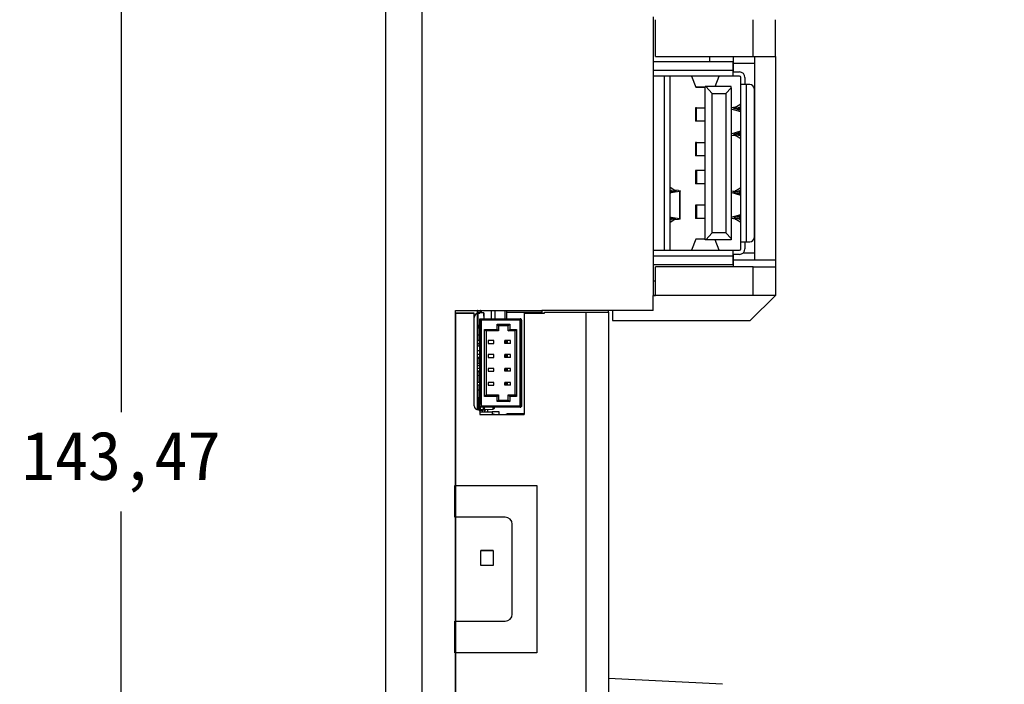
# Model space of a CAD drawing. Header units: inches. Extents: x 101 to 265, y 24 to 241.
# Tile 2 of 4: x 101 to 172, y 139 to 186. Entities that reach past the tile are written whole.
import ezdxf

# ---------------------------------------------------------------- set-up
doc = ezdxf.new("R2010")
doc.units = ezdxf.units.IN
doc.header["$MEASUREMENT"] = 0
doc.styles.get("Standard").update_dxf_attribs({"font": 'simsun.ttc'})
doc.dimstyles.new('ISO-25', dxfattribs={"dimtxt": 2.5, "dimasz": 2.5, "dimexe": 1.25, "dimexo": 0.625, "dimtad": 1, "dimtxsty": 'Standard', "dimcen": 2.5, "dimadec": 0, "dimazin": 0, "dimtfac": 1, "dimtmove": 0, "dimatfit": 3, "dimfxl": 1, "dimarcsym": 0})

# ---------------------------------------------------------------- blocks, each defined once
blk = doc.blocks.new('*D21')
at = {"color": 0, "lineweight": -2}
for p, q in [((178.126, 226.245), (106.11, 226.245)), ((108.11, 222.165), (108.11, 158.075)), ((108.11, 86.85), (108.11, 150.94)), ((178.126, 82.77), (106.11, 82.77))]:
    blk.add_line(p, q, dxfattribs=at)
at = {"color": 0}
for points in [[(108.79, 222.165), (107.43, 222.165), (108.11, 226.245)], [(107.43, 86.85), (108.79, 86.85), (108.11, 82.77)]]:
    blk.add_solid(points, dxfattribs=at)
at = {"layer": 'Defpoints', "color": 0}
for p in [(178.126, 226.245), (108.11, 82.77), (178.126, 82.77)]:
    blk.add_point(p, dxfattribs=at)
at = {"color": 0, "insert": (108.11, 154.507), "char_height": 3.5, "attachment_point": 5}
blk.add_mtext('143,47', dxfattribs=at)

msp = doc.modelspace()

# ---------------------------------------------------------------- linework, layer by layer
at = {"color": 7, "linetype": 'Continuous', "lineweight": 25}
for p, q in [((127.113, 96.807), (127.113, 220.706)), ((129.713, 220.706), (129.713, 96.807)), ((146.313, 186.457), (146.313, 184.457)), ((146.493, 183.604), (146.493, 186.257)), ((153.493, 183.604), (153.493, 186.257)), ((155.093, 183.604), (155.093, 186.257)), ((146.313, 184.457), (146.313, 166.457)), ((146.313, 183.257), (152.063, 183.257)), ((146.493, 183.604), (153.493, 183.604)), ((150.393, 183.257), (150.393, 183.604)), ((152.063, 182.607), (152.063, 183.257)), ((152.093, 183.104), (152.093, 183.604)), ((153.593, 183.604), (153.593, 169.007)), ((155.093, 183.604), (155.093, 169.007)), ((152.063, 182.207), (152.063, 182.607)), ((152.063, 182.507), (152.513, 182.507)), ((153.593, 183.104), (152.093, 183.104)), ((152.093, 182.507), (152.093, 183.104)), ((147.113, 182.207), (146.313, 182.207)), ((147.113, 182.207), (147.113, 169.707)), ((147.459, 182.207), (147.113, 182.207)), ((152.063, 182.207), (147.459, 182.207)), ((147.513, 182.207), (147.513, 169.707)), ((149.064, 182.207), (149.378, 181.42)), ((150.761, 181.457), (151.06, 182.207)), ((152.513, 182.207), (152.063, 182.207)), ((152.613, 181.607), (152.613, 182.107)), ((152.913, 182.107), (152.913, 181.607)), ((149.378, 181.42), (149.388, 181.423)), ((150.063, 181.42), (149.378, 181.42)), ((149.378, 181.407), (150.063, 181.407)), ((150.063, 170.457), (150.063, 181.457)), ((150.089, 181.457), (150.063, 181.457)), ((150.563, 180.957), (150.089, 181.457)), ((151.913, 181.457), (150.089, 181.457)), ((151.913, 181.359), (151.533, 180.957)), ((151.913, 181.359), (151.913, 181.457)), ((151.913, 181.359), (151.913, 170.556)), ((153.013, 181.607), (152.613, 181.607)), ((152.613, 170.307), (152.613, 181.607)), ((153.013, 170.307), (153.013, 181.607)), ((153.263, 181.607), (153.013, 181.607)), ((153.563, 181.307), (153.563, 170.607)), ((150.563, 180.957), (151.533, 180.957)), ((150.563, 170.957), (150.563, 180.957)), ((151.533, 180.957), (151.533, 170.957)), ((149.363, 179.932), (149.363, 178.982)), ((149.435, 179.932), (149.363, 179.932)), ((149.435, 178.982), (149.435, 179.932)), ((149.435, 179.932), (150.063, 179.932)), ((152.613, 179.642), (151.913, 179.842)), ((152.219, 179.97), (151.973, 179.94)), ((152.613, 179.741), (152.128, 179.879)), ((152.153, 179.901), (152.399, 179.931)), ((152.222, 179.97), (152.613, 180.208)), ((152.512, 179.958), (152.613, 180.019)), ((149.435, 178.982), (149.363, 178.982)), ((150.063, 178.982), (149.435, 178.982)), ((151.913, 178.073), (152.613, 178.273)), ((151.973, 177.975), (152.219, 177.945)), ((152.128, 178.035), (152.613, 178.174)), ((152.153, 178.014), (152.399, 177.984)), ((152.613, 177.707), (152.222, 177.944)), ((152.613, 177.896), (152.512, 177.957)), ((155.093, 177.819), (155.143, 177.819)), ((149.363, 177.432), (149.363, 176.482)), ((149.435, 177.432), (149.363, 177.432)), ((149.435, 176.482), (149.435, 177.432)), ((149.435, 177.432), (150.063, 177.432)), ((155.093, 177.019), (155.144, 177.019)), ((149.435, 176.482), (149.363, 176.482)), ((150.063, 176.482), (149.435, 176.482)), ((149.363, 175.432), (149.363, 174.482)), ((149.435, 175.432), (149.363, 175.432)), ((149.435, 175.432), (149.435, 174.482)), ((150.063, 175.432), (149.435, 175.432)), ((147.832, 174.013), (147.513, 174.224)), ((147.513, 174.024), (147.535, 174.01)), ((147.636, 173.992), (147.926, 173.965)), ((148.148, 173.982), (147.858, 174.008)), ((148.253, 171.932), (148.253, 173.982)), ((149.435, 174.482), (149.363, 174.482)), ((150.063, 174.482), (149.435, 174.482)), ((151.973, 173.94), (152.219, 173.97)), ((152.222, 173.97), (152.613, 174.208)), ((152.613, 174.019), (152.512, 173.958)), ((147.942, 173.956), (147.513, 173.884)), ((147.617, 173.846), (148.211, 173.945)), ((148.211, 173.945), (148.211, 171.968)), ((152.613, 173.642), (151.913, 173.842)), ((152.128, 173.879), (152.613, 173.741)), ((152.399, 173.931), (152.153, 173.901)), ((149.363, 172.932), (149.363, 171.982)), ((149.435, 172.932), (149.363, 172.932)), ((149.435, 172.932), (149.435, 171.982)), ((150.063, 172.932), (149.435, 172.932)), ((147.513, 172.029), (147.942, 171.958)), ((147.535, 171.904), (147.513, 171.89)), ((147.513, 171.69), (147.832, 171.901)), ((148.211, 171.968), (147.617, 172.067)), ((147.926, 171.948), (147.636, 171.922)), ((147.858, 171.906), (148.148, 171.932)), ((149.435, 171.982), (149.363, 171.982)), ((150.063, 171.982), (149.435, 171.982)), ((151.913, 172.073), (152.613, 172.273)), ((152.219, 171.945), (151.973, 171.975)), ((152.613, 172.174), (152.128, 172.035)), ((152.153, 172.014), (152.399, 171.984)), ((152.613, 171.707), (152.222, 171.944)), ((152.512, 171.957), (152.613, 171.896)), ((149.378, 170.494), (149.064, 169.707)), ((150.063, 170.507), (149.378, 170.507)), ((149.388, 170.498), (149.378, 170.494)), ((150.063, 170.494), (149.378, 170.494)), ((150.089, 170.457), (150.063, 170.457)), ((150.089, 170.457), (150.563, 170.957)), ((151.913, 170.457), (150.089, 170.457)), ((151.533, 170.957), (150.563, 170.957)), ((151.06, 169.707), (150.761, 170.457)), ((151.913, 170.556), (151.533, 170.957)), ((151.913, 170.556), (151.913, 170.457)), ((152.613, 170.307), (153.013, 170.307)), ((152.613, 169.807), (152.613, 170.307)), ((152.913, 170.307), (152.913, 169.807)), ((153.013, 170.307), (153.263, 170.307)), ((146.313, 169.707), (147.113, 169.707)), ((147.113, 169.707), (147.459, 169.707)), ((147.459, 169.707), (152.063, 169.707)), ((152.063, 169.307), (152.063, 169.707)), ((152.063, 169.707), (152.513, 169.707)), ((152.513, 169.407), (152.063, 169.407)), ((152.063, 168.657), (152.063, 169.307)), ((152.093, 169.007), (152.093, 169.407)), ((152.063, 168.657), (146.313, 168.657)), ((146.493, 166.457), (146.493, 168.507)), ((153.493, 168.507), (146.493, 168.507)), ((152.093, 168.507), (152.093, 169.007)), ((152.093, 169.007), (153.593, 169.007)), ((153.493, 166.457), (153.493, 168.507)), ((153.493, 168.507), (155.093, 168.507)), ((153.593, 169.007), (155.093, 169.007)), ((155.093, 169.007), (155.093, 168.507)), ((155.093, 168.507), (155.093, 168.057)), ((155.093, 168.057), (155.093, 166.457)), ((146.313, 167.517), (146.493, 167.517)), ((155.093, 166.457), (146.313, 166.457)), ((146.313, 166.457), (146.493, 166.457)), ((146.313, 165.387), (146.313, 166.457)), ((153.493, 166.457), (146.493, 166.457)), ((153.293, 164.657), (155.093, 166.457)), ((153.293, 164.654), (155.093, 166.454)), ((155.093, 166.457), (153.493, 166.457)), ((155.093, 166.457), (155.093, 166.454)), ((132.113, 165.387), (138.313, 165.387)), ((132.113, 96.807), (132.113, 165.387)), ((132.113, 165.187), (132.113, 96.807)), ((133.463, 165.187), (132.113, 165.187)), ((132.113, 165.187), (133.463, 165.187)), ((133.463, 158.537), (133.463, 165.187)), ((133.463, 165.187), (133.463, 165.187)), ((133.713, 158.242), (133.713, 165.387)), ((133.727, 165.374), (133.713, 165.374)), ((133.713, 165.358), (133.723, 165.358)), ((133.713, 165.343), (133.723, 165.343)), ((134.163, 165.221), (133.713, 165.221)), ((133.713, 164.961), (133.723, 164.961)), ((133.723, 165.221), (133.723, 165.36)), ((133.723, 165.211), (133.723, 164.312)), ((134.153, 165.211), (133.723, 165.211)), ((133.723, 165.211), (133.723, 164.961)), ((133.727, 165.374), (133.897, 165.374)), ((133.897, 165.359), (133.728, 165.359)), ((133.963, 164.687), (133.863, 164.787)), ((133.863, 164.787), (136.763, 164.787)), ((133.863, 158.437), (133.863, 164.787)), ((133.882, 165.221), (133.882, 165.359)), ((133.897, 165.374), (133.897, 165.374)), ((133.912, 165.374), (133.897, 165.374)), ((133.91, 165.359), (133.897, 165.359)), ((134.052, 165.359), (133.91, 165.359)), ((133.912, 165.374), (133.925, 165.374)), ((133.925, 165.374), (134.057, 165.374)), ((134.664, 165.359), (134.052, 165.359)), ((134.057, 165.374), (134.669, 165.374)), ((134.153, 165.211), (134.153, 164.787)), ((134.153, 165.061), (134.153, 165.211)), ((134.153, 165.061), (134.163, 165.061)), ((134.153, 164.961), (134.163, 164.961)), ((134.163, 164.951), (134.153, 164.951)), ((134.153, 164.951), (134.153, 164.787)), ((134.163, 165.061), (134.163, 165.221)), ((134.163, 164.961), (134.163, 165.061)), ((134.163, 164.951), (134.163, 164.787)), ((134.917, 165.359), (134.664, 165.359)), ((134.669, 165.374), (134.932, 165.374)), ((134.682, 165.359), (134.682, 164.787)), ((134.932, 165.387), (134.932, 165.374)), ((134.982, 164.787), (134.982, 165.387)), ((135.782, 165.387), (135.782, 164.787)), ((135.782, 165.257), (138.313, 165.257)), ((137.063, 165.187), (137.063, 157.912)), ((137.063, 165.187), (138.513, 165.187)), ((137.063, 165.187), (137.063, 165.187)), ((137.063, 165.187), (138.313, 165.187)), ((138.313, 165.387), (138.313, 165.187)), ((146.313, 165.387), (138.313, 165.387)), ((138.313, 165.187), (138.513, 165.187)), ((138.313, 165.187), (138.313, 165.187)), ((138.513, 165.187), (138.513, 165.257)), ((138.513, 165.257), (141.513, 165.257)), ((138.513, 165.187), (138.513, 165.187)), ((141.513, 96.807), (141.513, 165.257)), ((141.513, 165.257), (143.113, 165.257)), ((143.113, 165.257), (143.113, 165.387)), ((143.113, 165.257), (143.113, 96.807)), ((143.393, 165.387), (143.393, 164.657)), ((133.713, 164.755), (133.723, 164.755)), ((133.763, 164.312), (133.713, 164.312)), ((133.763, 164.112), (133.713, 164.112)), ((133.723, 164.112), (133.723, 163.611)), ((133.763, 164.112), (133.763, 164.312)), ((133.863, 164.312), (133.763, 164.312)), ((133.863, 164.112), (133.763, 164.112)), ((136.763, 164.687), (133.963, 164.687)), ((133.963, 164.687), (133.963, 158.537)), ((135.113, 164.012), (135.113, 164.387)), ((135.113, 164.387), (136.013, 164.387)), ((135.113, 164.387), (135.213, 164.287)), ((135.913, 164.287), (135.213, 164.287)), ((135.213, 164.287), (135.213, 163.912)), ((136.013, 164.387), (135.913, 164.287)), ((135.913, 163.912), (135.913, 164.287)), ((136.013, 164.387), (136.013, 164.012)), ((136.813, 164.737), (136.763, 164.687)), ((136.763, 158.537), (136.763, 164.687)), ((136.813, 158.487), (136.813, 164.737)), ((136.863, 164.687), (136.863, 158.537)), ((143.393, 164.657), (153.293, 164.657)), ((143.393, 164.657), (143.393, 164.654)), ((143.393, 164.654), (153.293, 164.654)), ((153.293, 164.657), (153.293, 164.654)), ((133.723, 164.028), (133.713, 164.028)), ((133.713, 163.957), (133.723, 163.957)), ((133.713, 163.861), (133.723, 163.861)), ((133.863, 163.601), (133.713, 163.601)), ((133.723, 163.482), (133.713, 163.482)), ((133.723, 163.457), (133.713, 163.457)), ((133.723, 163.611), (133.723, 163.861)), ((133.863, 163.611), (133.723, 163.611)), ((133.723, 163.601), (133.723, 163.218)), ((134.213, 164.012), (135.113, 164.012)), ((134.213, 159.212), (134.213, 164.012)), ((134.213, 164.012), (134.313, 163.912)), ((135.213, 163.912), (134.313, 163.912)), ((134.313, 163.912), (134.313, 159.312)), ((135.113, 164.012), (135.213, 163.912)), ((135.913, 163.912), (136.013, 164.012)), ((136.413, 163.912), (135.913, 163.912)), ((136.013, 164.012), (136.513, 164.012)), ((136.413, 163.912), (136.513, 164.012)), ((136.413, 159.312), (136.413, 163.912)), ((136.513, 164.012), (136.513, 159.212)), ((133.713, 163.255), (133.723, 163.255)), ((133.863, 163.212), (133.713, 163.212)), ((133.863, 163.012), (133.713, 163.012)), ((133.727, 162.834), (133.713, 162.834)), ((133.728, 163.219), (133.863, 163.219)), ((133.863, 162.819), (133.728, 162.819)), ((134.463, 163.212), (134.463, 163.012)), ((134.863, 163.212), (134.463, 163.212)), ((134.463, 163.012), (134.863, 163.012)), ((134.863, 163.012), (134.863, 163.212)), ((135.663, 163.012), (135.663, 163.212)), ((135.762, 163.212), (135.663, 163.212)), ((135.762, 163.012), (135.663, 163.012)), ((135.762, 163.012), (135.762, 163.212)), ((135.845, 163.212), (135.762, 163.212)), ((135.845, 163.012), (135.762, 163.012)), ((135.845, 163.012), (135.845, 163.212)), ((136.063, 163.212), (135.845, 163.212)), ((136.063, 163.012), (135.845, 163.012)), ((136.063, 163.012), (136.063, 163.212)), ((133.713, 162.505), (133.863, 162.505)), ((133.863, 162.212), (133.713, 162.212)), ((133.863, 162.012), (133.713, 162.012)), ((133.863, 161.99), (133.713, 161.99)), ((133.728, 161.949), (133.863, 161.949)), ((134.463, 162.212), (134.463, 162.012)), ((134.863, 162.212), (134.463, 162.212)), ((134.463, 162.012), (134.863, 162.012)), ((134.863, 162.012), (134.863, 162.212)), ((135.663, 162.012), (135.663, 162.212)), ((135.762, 162.212), (135.663, 162.212)), ((135.762, 162.012), (135.663, 162.012)), ((135.762, 162.012), (135.762, 162.212)), ((135.845, 162.212), (135.762, 162.212)), ((135.845, 162.012), (135.762, 162.012)), ((135.845, 162.012), (135.845, 162.212)), ((136.063, 162.212), (135.845, 162.212)), ((136.063, 162.012), (135.845, 162.012)), ((136.063, 162.012), (136.063, 162.212)), ((133.727, 161.934), (133.713, 161.934)), ((133.727, 161.564), (133.713, 161.564)), ((133.713, 161.426), (133.863, 161.426)), ((133.727, 161.934), (133.727, 161.564)), ((133.863, 161.549), (133.728, 161.549)), ((133.863, 161.212), (133.713, 161.212)), ((133.863, 161.012), (133.713, 161.012)), ((133.863, 161.012), (133.713, 161.012)), ((133.713, 160.975), (133.713, 160.976)), ((133.713, 160.975), (133.733, 160.975)), ((133.713, 160.695), (133.723, 160.695)), ((133.713, 160.695), (133.723, 160.695)), ((133.715, 160.747), (133.715, 160.747)), ((133.717, 160.747), (133.715, 160.747)), ((133.723, 161.002), (133.723, 160.992)), ((133.863, 161.002), (133.723, 161.002)), ((133.723, 160.749), (133.723, 160.745)), ((133.723, 160.212), (133.723, 160.744)), ((133.733, 160.995), (133.863, 160.995)), ((133.733, 160.975), (133.733, 160.995)), ((133.733, 160.975), (133.733, 160.743)), ((134.463, 161.212), (134.463, 161.012)), ((134.863, 161.212), (134.463, 161.212)), ((134.463, 161.012), (134.863, 161.012)), ((134.863, 161.012), (134.863, 161.212)), ((135.663, 161.012), (135.663, 161.212)), ((135.762, 161.212), (135.663, 161.212)), ((135.762, 161.012), (135.663, 161.012)), ((135.762, 161.012), (135.762, 161.212)), ((135.845, 161.212), (135.762, 161.212)), ((135.845, 161.012), (135.762, 161.012)), ((135.845, 161.012), (135.845, 161.212)), ((136.063, 161.212), (135.845, 161.212)), ((136.063, 161.012), (135.845, 161.012)), ((136.063, 161.012), (136.063, 161.212)), ((133.723, 160.45), (133.713, 160.45)), ((133.723, 160.39), (133.713, 160.39)), ((133.723, 160.307), (133.713, 160.307)), ((133.863, 160.212), (133.713, 160.212)), ((133.863, 160.012), (133.713, 160.012)), ((133.723, 159.678), (133.723, 160.012)), ((134.463, 160.212), (134.463, 160.012)), ((134.863, 160.212), (134.463, 160.212)), ((134.463, 160.012), (134.863, 160.012)), ((134.863, 160.012), (134.863, 160.212)), ((135.663, 160.012), (135.663, 160.212)), ((135.762, 160.212), (135.663, 160.212)), ((135.762, 160.012), (135.663, 160.012)), ((135.762, 160.012), (135.762, 160.212)), ((135.845, 160.212), (135.762, 160.212)), ((135.845, 160.012), (135.762, 160.012)), ((135.845, 160.012), (135.845, 160.212)), ((136.063, 160.212), (135.845, 160.212)), ((136.063, 160.012), (135.845, 160.012)), ((136.063, 160.012), (136.063, 160.212)), ((133.723, 159.702), (133.713, 159.702)), ((133.723, 159.695), (133.713, 159.695)), ((133.713, 159.66), (133.733, 159.66)), ((133.763, 159.112), (133.713, 159.112)), ((133.733, 159.68), (133.863, 159.68)), ((133.733, 159.68), (133.733, 159.66)), ((133.763, 159.112), (133.763, 158.912)), ((133.863, 159.112), (133.763, 159.112)), ((134.213, 159.212), (134.313, 159.312)), ((135.113, 159.212), (134.213, 159.212)), ((134.313, 159.312), (135.213, 159.312)), ((135.113, 159.212), (135.213, 159.312)), ((135.113, 158.837), (135.113, 159.212)), ((135.213, 159.312), (135.213, 158.937)), ((135.913, 159.312), (136.413, 159.312)), ((135.913, 159.312), (136.013, 159.212)), ((135.913, 158.937), (135.913, 159.312)), ((136.513, 159.212), (136.013, 159.212)), ((136.013, 159.212), (136.013, 158.837)), ((136.413, 159.312), (136.513, 159.212)), ((133.763, 158.912), (133.713, 158.912)), ((133.713, 158.9), (133.733, 158.9)), ((133.813, 158.835), (133.713, 158.835)), ((133.723, 158.712), (133.713, 158.712)), ((133.723, 158.835), (133.723, 158.24)), ((133.733, 158.88), (133.733, 158.9)), ((133.863, 158.88), (133.733, 158.88)), ((133.863, 158.912), (133.763, 158.912)), ((133.813, 158.395), (133.813, 158.88)), ((133.963, 158.537), (133.863, 158.437)), ((136.763, 158.437), (133.863, 158.437)), ((133.963, 158.537), (136.763, 158.537)), ((134.113, 158.437), (134.113, 158.26)), ((134.213, 158.26), (134.213, 158.437)), ((134.409, 158.427), (134.409, 158.437)), ((134.474, 158.427), (134.474, 158.437)), ((134.521, 158.427), (134.521, 158.437)), ((134.626, 158.427), (134.626, 158.437)), ((134.735, 158.427), (134.735, 158.437)), ((134.782, 158.427), (134.782, 158.437)), ((134.822, 158.427), (134.822, 158.437)), ((134.86, 158.427), (134.86, 158.437)), ((134.913, 158.437), (134.913, 158.403)), ((135.213, 158.937), (135.113, 158.837)), ((136.013, 158.837), (135.113, 158.837)), ((135.213, 158.937), (135.913, 158.937)), ((135.913, 158.937), (136.013, 158.837)), ((136.813, 158.487), (136.763, 158.537)), ((133.863, 158.237), (133.763, 158.237)), ((133.763, 158.237), (133.763, 158.237)), ((133.763, 158.237), (133.863, 158.237)), ((133.863, 158.237), (133.863, 157.912)), ((133.863, 158.237), (133.863, 158.237)), ((133.875, 158.179), (133.863, 158.178)), ((133.863, 158.11), (134.763, 158.11)), ((133.863, 157.912), (137.063, 157.912)), ((133.863, 157.912), (137.063, 157.912)), ((133.863, 157.912), (133.863, 157.912)), ((134.065, 158.196), (133.875, 158.179)), ((133.896, 158.296), (134.113, 158.26)), ((134.085, 158.26), (134.085, 158.218)), ((134.113, 158.26), (134.085, 158.26)), ((134.24, 158.218), (134.085, 158.218)), ((134.213, 158.26), (134.113, 158.26)), ((134.213, 158.26), (134.82, 158.304)), ((134.24, 158.26), (134.213, 158.26)), ((134.24, 158.26), (134.24, 158.218)), ((134.423, 158.275), (134.423, 158.11)), ((134.763, 158.11), (134.763, 157.912)), ((135.263, 158.11), (134.763, 158.11)), ((135.263, 157.912), (135.263, 158.11)), ((137.063, 157.96), (135.949, 157.96)), ((137.063, 157.912), (137.063, 157.912)), ((151.303, 138.539), (143.113, 138.95))]:
    msp.add_line(p, q, dxfattribs=at)
at = {"color": 8, "linetype": 'Continuous', "lineweight": 25}
for p, q in [((152.063, 182.607), (146.313, 182.607)), ((152.153, 179.872), (152.153, 179.901)), ((152.399, 179.931), (152.399, 179.802)), ((152.512, 179.769), (152.512, 179.958)), ((152.153, 178.014), (152.153, 178.043)), ((152.399, 178.113), (152.399, 177.984)), ((152.512, 177.957), (152.512, 178.145)), ((147.535, 174.01), (147.535, 173.888)), ((147.636, 173.905), (147.636, 173.992)), ((147.926, 173.965), (147.926, 173.954)), ((147.513, 173.85), (147.617, 173.846)), ((152.153, 173.901), (152.153, 173.872)), ((152.399, 173.931), (152.399, 173.802)), ((152.512, 173.958), (152.512, 173.769)), ((147.617, 172.067), (147.513, 172.063)), ((147.535, 172.025), (147.535, 171.904)), ((147.636, 171.922), (147.636, 172.009)), ((147.926, 171.96), (147.926, 171.948)), ((152.153, 172.043), (152.153, 172.014)), ((152.399, 172.113), (152.399, 171.984)), ((152.512, 172.145), (152.512, 171.957)), ((146.313, 169.307), (152.063, 169.307)), ((152.777, 169.507), (153.593, 169.507)), ((133.727, 165.387), (133.727, 165.374)), ((133.733, 165.359), (133.733, 165.221)), ((133.897, 165.374), (133.897, 165.387)), ((133.912, 165.387), (133.912, 165.374)), ((133.925, 165.387), (133.925, 165.374)), ((133.964, 165.359), (133.964, 165.221)), ((134.057, 165.387), (134.057, 165.374)), ((134.669, 165.387), (134.669, 165.374)), ((135.7, 164.787), (135.7, 165.387)), ((133.723, 164.474), (133.713, 164.474)), ((133.723, 164.104), (133.713, 164.104)), ((133.723, 164.078), (133.713, 164.078)), ((133.727, 163.012), (133.727, 162.834)), ((133.727, 162.834), (133.863, 162.834)), ((133.863, 161.934), (133.727, 161.934)), ((133.727, 161.564), (133.863, 161.564)), ((133.863, 160.975), (133.733, 160.975)), ((133.733, 160.743), (133.733, 160.212)), ((133.733, 160.012), (133.733, 159.68)), ((133.733, 159.66), (133.733, 159.112)), ((133.863, 159.66), (133.733, 159.66)), ((133.733, 158.912), (133.733, 158.9)), ((133.733, 158.9), (133.863, 158.9)), ((133.896, 158.437), (133.896, 158.296)), ((134.82, 158.304), (134.82, 158.427)), ((133.881, 158.11), (133.875, 158.179)), ((134.072, 158.11), (134.065, 158.196)), ((135.949, 157.96), (135.949, 157.912))]:
    msp.add_line(p, q, dxfattribs=at)
at = {"color": 7, "linetype": 'Continuous'}
for p, q in [((133.463, 158.537), (133.463, 164.887)), ((133.763, 165.187), (133.863, 165.187)), ((133.863, 158.437), (133.863, 164.787)), ((133.863, 164.787), (136.813, 164.787)), ((133.863, 158.437), (133.863, 164.787)), ((133.863, 164.787), (133.863, 158.637)), ((136.813, 158.437), (136.813, 164.787)), ((136.813, 158.437), (133.863, 158.437)), ((133.863, 158.237), (133.763, 158.237)), ((133.863, 158.237), (133.863, 157.912)), ((133.863, 157.912), (136.763, 157.912)), ((132.063, 152.807), (137.963, 152.807)), ((132.063, 150.537), (132.063, 152.807)), ((137.963, 152.807), (137.963, 140.807)), ((135.696, 150.537), (132.063, 150.537)), ((136.196, 143.577), (136.196, 150.037)), ((134.816, 148.157), (133.943, 148.157)), ((133.943, 147.057), (133.943, 148.157)), ((133.943, 148.157), (134.816, 148.157)), ((134.816, 148.157), (134.816, 147.057)), ((134.816, 147.057), (133.943, 147.057)), ((132.063, 143.077), (135.696, 143.077)), ((132.063, 140.807), (132.063, 143.077)), ((137.963, 140.807), (132.063, 140.807))]:
    msp.add_line(p, q, dxfattribs=at)
at = {"color": 7, "linetype": 'Continuous', "lineweight": 25, "flags": 128}
for points in [[(134.052, 165.359), (134.053, 165.359), (134.054, 165.36), (134.055, 165.362), (134.055, 165.364), (134.056, 165.366), (134.056, 165.368), (134.057, 165.371), (134.057, 165.374)], [(134.664, 165.359), (134.665, 165.359), (134.666, 165.36), (134.667, 165.362), (134.667, 165.364), (134.668, 165.366), (134.668, 165.368), (134.669, 165.371), (134.669, 165.374)], [(133.733, 160.743), (133.826, 160.722), (133.863, 160.715)]]:
    msp.add_lwpolyline(points, dxfattribs=at)
at = {"color": 7, "linetype": 'Continuous', "lineweight": 25}
for centre, radius, start, end in [((152.513, 182.107), 0.4, 0, 90), ((152.513, 182.107), 0.1, 0, 90), ((153.263, 181.307), 0.3, 0, 90), ((153.263, 170.607), 0.3, 270, 0), ((152.513, 169.807), 0.4, 270, 0), ((152.513, 169.807), 0.1, 270, 0), ((133.728, 165.374), 0.015, 180, 270), ((133.835, 165.37), 0.108, 178.01091, 185.98665), ((134.005, 165.37), 0.108, 178.01091, 185.98665), ((133.897, 165.374), 0.015, 270.01746, 0.01745), ((133.91, 165.374), 0.015, 270.01746, 0.01745), ((134.917, 165.374), 0.015, 270, 0), ((133.728, 164.474), 0.015, 109.47231, 180), ((133.728, 164.104), 0.015, 180, 250.52767), ((133.733, 164.078), 0.02, 180, 239.99998), ((133.728, 162.834), 0.015, 180, 270), ((133.728, 163.204), 0.015, 90, 146.55776), ((133.835, 162.83), 0.108, 178.01091, 185.98665), ((133.728, 161.934), 0.015, 90, 180), ((133.835, 161.938), 0.108, 174.01335, 181.98909), ((133.728, 161.564), 0.015, 180, 270), ((133.835, 161.56), 0.108, 178.01091, 185.98665), ((133.733, 160.975), 0.02, 90, 180), ((133.733, 159.66), 0.02, 90, 180), ((133.763, 158.537), 0.3, 180, 270), ((133.763, 158.537), 0.3, 180, 270), ((133.733, 158.9), 0.02, 180, 270), ((134.063, 158.218), 0.0225, 275, 0), ((134.063, 158.218), 0.177, 322.36561, 0), ((134.719, 157.46), 0.5, 64.81931, 85.05001), ((135.949, 157.46), 0.5, 90, 115.18069)]:
    msp.add_arc(centre, radius, start, end, dxfattribs=at)
at = {"color": 7, "linetype": 'Continuous'}
for centre, radius, start, end in [((133.763, 164.887), 0.3, 90, 180), ((133.763, 158.537), 0.3, 180, 270), ((135.696, 150.037), 0.5, 0, 90), ((135.696, 143.577), 0.5, 270, 360)]:
    msp.add_arc(centre, radius, start, end, dxfattribs=at)
at = {"color": 8, "linetype": 'Continuous', "lineweight": 25}
msp.add_arc((133.772, 163.213), 0.0447, 171.96131, 180.61524, dxfattribs=at)
at = {"color": 7, "linetype": 'Continuous', "lineweight": 25}
for points, knots in [([(153.493, 183.604), (153.73, 183.604), (154.205, 183.604), (154.73, 183.604), (155.039, 183.604), (155.075, 183.604), (155.093, 183.604)], [0, 0, 0, 0, 0.280032, 0.559509, 0.779639, 1, 1, 1, 1]), ([(151.913, 179.931), (151.923, 179.933), (151.942, 179.936), (151.963, 179.938), (151.973, 179.94)], [0, 0, 0, 0, 0.560325, 1, 1, 1, 1]), ([(152.128, 179.879), (152.122, 179.881), (152.11, 179.885), (152.113, 179.892), (152.129, 179.897), (152.145, 179.9), (152.153, 179.901)], [0, 0, 0, 0, 0.27156, 0.563006, 0.78948, 1, 1, 1, 1]), ([(152.222, 179.97), (152.222, 179.97), (152.221, 179.97), (152.219, 179.97), (152.219, 179.97)], [0, 0, 0, 0, 0.56098, 1, 1, 1, 1]), ([(152.512, 179.958), (152.498, 179.952), (152.474, 179.941), (152.422, 179.934), (152.399, 179.931)], [0, 0, 0, 0, 0.56098, 1, 1, 1, 1]), ([(151.973, 177.975), (151.961, 177.977), (151.939, 177.979), (151.921, 177.983), (151.913, 177.984)], [0, 0, 0, 0, 0.559674, 1, 1, 1, 1]), ([(152.153, 178.014), (152.143, 178.015), (152.122, 178.019), (152.111, 178.025), (152.113, 178.031), (152.123, 178.034), (152.128, 178.035)], [0, 0, 0, 0, 0.270442, 0.561562, 0.788565, 1, 1, 1, 1]), ([(152.219, 177.945), (152.219, 177.945), (152.221, 177.945), (152.222, 177.944), (152.222, 177.944)], [0, 0, 0, 0, 0.5590517, 1, 1, 1, 1]), ([(152.399, 177.984), (152.427, 177.98), (152.479, 177.972), (152.502, 177.962), (152.512, 177.957)], [0, 0, 0, 0, 0.559052, 1, 1, 1, 1]), ([(147.636, 173.992), (147.608, 173.995), (147.558, 174), (147.542, 174.007), (147.535, 174.01)], [0, 0, 0, 0, 0.559815, 1, 1, 1, 1]), ([(147.858, 174.008), (147.851, 174.009), (147.838, 174.01), (147.834, 174.012), (147.832, 174.013)], [0, 0, 0, 0, 0.559815, 1, 1, 1, 1]), ([(147.926, 173.965), (147.933, 173.965), (147.947, 173.963), (147.954, 173.961), (147.952, 173.958), (147.945, 173.957), (147.942, 173.956)], [0, 0, 0, 0, 0.274237, 0.561275, 0.785589, 1, 1, 1, 1]), ([(148.148, 173.982), (148.174, 173.979), (148.229, 173.973), (148.256, 173.963), (148.251, 173.953), (148.224, 173.948), (148.211, 173.945)], [0, 0, 0, 0, 0.274237, 0.561275, 0.785589, 1, 1, 1, 1]), ([(152.222, 173.97), (152.222, 173.97), (152.221, 173.97), (152.219, 173.97), (152.219, 173.97)], [0, 0, 0, 0, 0.5609801, 1, 1, 1, 1]), ([(147.513, 173.757), (147.525, 173.777), (147.556, 173.827), (147.594, 173.839), (147.617, 173.846)], [0, 0, 0, 0, 0.386191, 1, 1, 1, 1]), ([(151.913, 173.931), (151.923, 173.933), (151.942, 173.936), (151.963, 173.938), (151.973, 173.94)], [0, 0, 0, 0, 0.560325, 1, 1, 1, 1]), ([(152.128, 173.879), (152.122, 173.881), (152.11, 173.885), (152.113, 173.892), (152.129, 173.897), (152.145, 173.9), (152.153, 173.901)], [0, 0, 0, 0, 0.27156, 0.563006, 0.78948, 1, 1, 1, 1]), ([(152.512, 173.958), (152.498, 173.952), (152.474, 173.941), (152.422, 173.934), (152.399, 173.931)], [0, 0, 0, 0, 0.5609801, 1, 1, 1, 1]), ([(147.617, 172.067), (147.586, 172.076), (147.547, 172.087), (147.519, 172.146), (147.513, 172.158)], [0, 0, 0, 0, 0.783316, 1, 1, 1, 1]), ([(147.535, 171.904), (147.544, 171.908), (147.562, 171.915), (147.614, 171.92), (147.636, 171.922)], [0, 0, 0, 0, 0.560196, 1, 1, 1, 1]), ([(147.832, 171.901), (147.835, 171.902), (147.839, 171.904), (147.852, 171.905), (147.858, 171.906)], [0, 0, 0, 0, 0.560196, 1, 1, 1, 1]), ([(147.942, 171.958), (147.946, 171.957), (147.954, 171.955), (147.952, 171.952), (147.943, 171.95), (147.932, 171.949), (147.926, 171.948)], [0, 0, 0, 0, 0.2744332, 0.5615225, 0.7857508, 1, 1, 1, 1]), ([(148.243, 171.947), (148.233, 171.944), (148.213, 171.939), (148.169, 171.934), (148.148, 171.932)], [0, 0, 0, 0, 0.511379, 1, 1, 1, 1]), ([(148.211, 171.968), (148.229, 171.965), (148.254, 171.96), (148.249, 171.955), (148.247, 171.954)], [0, 0, 0, 0, 0.719283, 1, 1, 1, 1]), ([(151.973, 171.975), (151.961, 171.977), (151.939, 171.979), (151.921, 171.983), (151.913, 171.984)], [0, 0, 0, 0, 0.559674, 1, 1, 1, 1]), ([(152.153, 172.014), (152.143, 172.015), (152.122, 172.019), (152.111, 172.025), (152.113, 172.031), (152.123, 172.034), (152.128, 172.035)], [0, 0, 0, 0, 0.270442, 0.561562, 0.788565, 1, 1, 1, 1]), ([(152.219, 171.945), (152.219, 171.945), (152.221, 171.945), (152.222, 171.944), (152.222, 171.944)], [0, 0, 0, 0, 0.5590517, 1, 1, 1, 1]), ([(152.399, 171.984), (152.427, 171.98), (152.479, 171.972), (152.502, 171.962), (152.512, 171.957)], [0, 0, 0, 0, 0.5590517, 1, 1, 1, 1]), ([(136.831, 164.761), (136.819, 164.769), (136.8, 164.784), (136.774, 164.786), (136.763, 164.787)], [0, 0, 0, 0, 0.569262, 1, 1, 1, 1]), ([(136.813, 164.737), (136.816, 164.741), (136.823, 164.749), (136.828, 164.757), (136.831, 164.761)], [0, 0, 0, 0, 0.540678, 1, 1, 1, 1]), ([(136.863, 164.687), (136.861, 164.703), (136.858, 164.729), (136.839, 164.751), (136.831, 164.761)], [0, 0, 0, 0, 0.580895, 1, 1, 1, 1]), ([(133.713, 160.744), (133.713, 160.745), (133.713, 160.746), (133.715, 160.747), (133.715, 160.747)], [0, 0, 0, 0, 0.5600344, 1, 1, 1, 1]), ([(133.715, 160.747), (133.715, 160.747), (133.716, 160.747), (133.716, 160.747), (133.716, 160.747)], [0, 0, 0, 0, 0.559926, 1, 1, 1, 1]), ([(133.716, 160.747), (133.717, 160.748), (133.719, 160.748), (133.721, 160.749), (133.723, 160.749)], [0, 0, 0, 0, 0.559891, 1, 1, 1, 1]), ([(133.716, 160.747), (133.716, 160.747), (133.716, 160.747), (133.717, 160.747), (133.717, 160.747)], [0, 0, 0, 0, 0.559989, 1, 1, 1, 1]), ([(133.723, 160.745), (133.724, 160.745), (133.728, 160.744), (133.731, 160.743), (133.733, 160.743)], [0, 0, 0, 0, 0.559404, 1, 1, 1, 1]), ([(133.723, 160.744), (133.723, 160.744), (133.723, 160.745), (133.723, 160.745), (133.723, 160.745)], [0, 0, 0, 0, 0.559806, 1, 1, 1, 1]), ([(133.723, 159.678), (133.722, 159.678), (133.722, 159.677), (133.722, 159.677), (133.722, 159.677)], [0, 0, 0, 0, 0.5599998, 1, 1, 1, 1]), ([(133.715, 158.89), (133.715, 158.89), (133.716, 158.89), (133.716, 158.89), (133.716, 158.889)], [0, 0, 0, 0, 0.56, 1, 1, 1, 1]), ([(134.474, 158.427), (134.464, 158.427), (134.444, 158.427), (134.423, 158.427), (134.411, 158.427), (134.409, 158.427), (134.409, 158.427)], [0, 0, 0, 0, 0.277909, 0.553175, 0.772919, 1, 1, 1, 1]), ([(134.521, 158.427), (134.509, 158.427), (134.488, 158.427), (134.478, 158.427), (134.474, 158.427)], [0, 0, 0, 0, 0.560871, 1, 1, 1, 1]), ([(134.626, 158.427), (134.604, 158.427), (134.565, 158.427), (134.534, 158.427), (134.521, 158.427)], [0, 0, 0, 0, 0.557939, 1, 1, 1, 1]), ([(134.735, 158.427), (134.717, 158.427), (134.685, 158.427), (134.644, 158.427), (134.626, 158.427)], [0, 0, 0, 0, 0.557202, 1, 1, 1, 1]), ([(134.782, 158.427), (134.779, 158.427), (134.774, 158.427), (134.747, 158.427), (134.735, 158.427)], [0, 0, 0, 0, 0.556227, 1, 1, 1, 1]), ([(134.822, 158.427), (134.815, 158.427), (134.803, 158.427), (134.787, 158.427), (134.78, 158.427)], [0, 0, 0, 0, 0.55532, 1, 1, 1, 1]), ([(134.86, 158.427), (134.858, 158.427), (134.854, 158.427), (134.832, 158.427), (134.822, 158.427)], [0, 0, 0, 0, 0.56138, 1, 1, 1, 1]), ([(136.763, 158.437), (136.777, 158.439), (136.803, 158.442), (136.822, 158.457), (136.831, 158.464)], [0, 0, 0, 0, 0.549829, 1, 1, 1, 1]), ([(136.831, 158.464), (136.828, 158.469), (136.822, 158.477), (136.815, 158.484), (136.813, 158.487)], [0, 0, 0, 0, 0.579342, 1, 1, 1, 1]), ([(136.863, 158.537), (136.861, 158.522), (136.858, 158.496), (136.839, 158.474), (136.831, 158.464)], [0, 0, 0, 0, 0.580895, 1, 1, 1, 1]), ([(133.896, 158.296), (133.888, 158.298), (133.87, 158.303), (133.848, 158.317), (133.82, 158.347), (133.816, 158.375), (133.813, 158.395)], [0, 0, 0, 0, 0.150306, 0.323179, 0.517716, 1, 1, 1, 1]), ([(134.913, 158.403), (134.911, 158.39), (134.908, 158.363), (134.887, 158.333), (134.862, 158.315), (134.841, 158.306), (134.827, 158.304), (134.82, 158.304)], [0, 0, 0, 0, 0.308843, 0.613746, 0.757106, 0.885291, 1, 1, 1, 1])]:
    msp.add_open_spline(points, degree=3, knots=knots, dxfattribs=at)

# ---------------------------------------------------------------- dimensions: what is measured, and where the dimension line sits
dim = msp.add_linear_dim(base=(108.1101, 82.7701), p1=(178.1263, 226.2447), p2=(178.1263, 82.7701), angle=90, dimstyle='ISO-25', override={"dimtxt": 3.5, "dimasz": 4.08, "dimexe": 2, "dimexo": 0, "dimgap": 1.524, "dimtih": 1, "dimtoh": 1, "dimzin": 0, "dimadec": 2, "dimtzin": 0})
dim.commit()
dim.dimension.update_dxf_attribs({"geometry": '*D21', "text_midpoint": (108.1101, 154.5074)})

doc.saveas('drawing.dxf')
